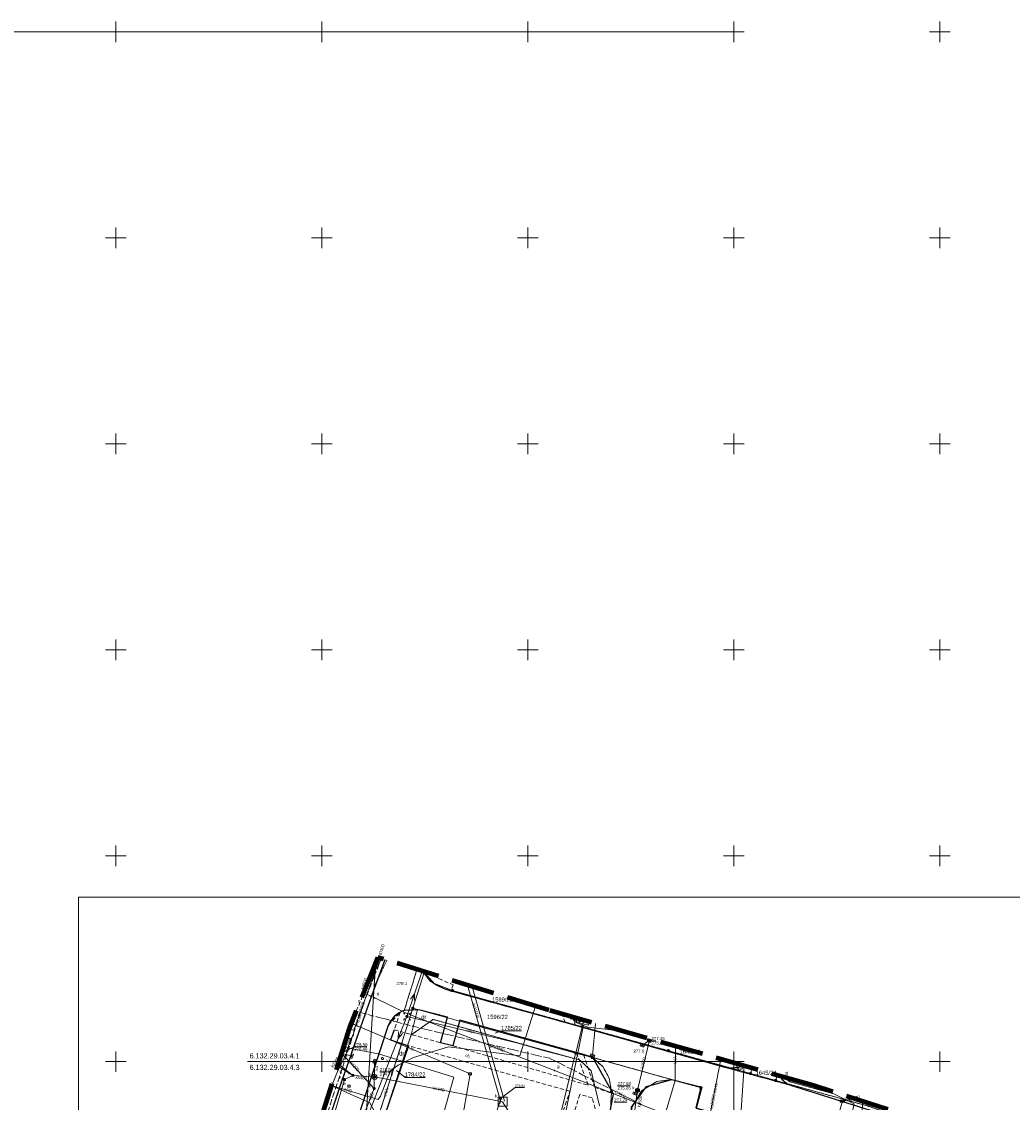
# Model space of a CAD drawing. Extents: x 0 to 6569664, y 0 to 5584502.
# Tile 61 of 64: x 6568227 to 6568468, y 5584240 to 5584502. Entities that reach past the tile are written whole.
import ezdxf
from ezdxf.enums import TextEntityAlignment as Align

# ---------------------------------------------------------------- set-up
doc = ezdxf.new("R2010")
doc.units = 0
for name, pattern in [('GAK', [3.5, 2, -0.7, 0.1, -0.7]), ('PRZER1-1', [1, 0.5, -0.5]), ('PRZER2-1', [1.5, 1, -0.5]), ('PRZER3-1', [2, 1.5, -0.5])]:
    doc.linetypes.add(name, pattern=pattern)
doc.layers.get('0').update_dxf_attribs({"linetype": 'CONTINUOUS'})
for name, color, linetype, lineweight in [('EGDE', 7, 'CONTINUOUS', 18), ('EGDE_O', 7, 'CONTINUOUS', 18), ('EGPG', 7, 'CONTINUOUS', 18), ('GUPPRZ_O', 7, 'CONTINUOUS', 18), ('OTKC', 7, 'CONTINUOUS', 18), ('OTKC_O', 7, 'CONTINUOUS', 18), ('OTKJ', 7, 'CONTINUOUS', 18), ('OTKK', 7, 'CONTINUOUS', 25), ('OTRN', 7, 'CONTINUOUS', 13), ('OTRN_O', 7, 'CONTINUOUS', 13), ('ramka sekcji', 7, 'CONTINUOUS', 18), ('siec', 7, 'GAK', 70), ('SUEO', 7, 'CONTINUOUS', 18), ('SUPK', 7, 'CONTINUOUS', 18), ('SUPW', 7, 'CONTINUOUS', 18), ('SUPW_O', 7, 'CONTINUOUS', 18), ('zakres', 6, 'PRZER3-1', 106)]:
    doc.layers.add(name, color=color, linetype=linetype, lineweight=lineweight)
for name, color, linetype, lineweight, true_color in [('EGUG', 7, 'CONTINUOUS', 18, 0x008000), ('EGUG_O', 7, 'CONTINUOUS', 18, 0x008000), ('OTZL', 7, 'CONTINUOUS', 18, 0x008000), ('SUCP', 7, 'CONTINUOUS', 18, 0xd200d2), ('SUEP', 1, 'CONTINUOUS', 18, 0xff0000), ('SUEP_O', 1, 'CONTINUOUS', 18, 0xff0000), ('SUGP', 7, 'CONTINUOUS', 18, 0xbfbf00), ('SUGP_O', 7, 'CONTINUOUS', 18, 0xbfbf00), ('SUGU', 7, 'CONTINUOUS', 18, 0xbfbf00), ('SUGU_O', 7, 'CONTINUOUS', 18, 0xbfbf00), ('SUGW', 7, 'CONTINUOUS', 18, 0xbfbf00), ('SUGW_O', 7, 'CONTINUOUS', 18, 0xbfbf00), ('SUKK', 7, 'CONTINUOUS', 18, 0x803300), ('SUKP', 7, 'CONTINUOUS', 18, 0x803300), ('SUKP_O', 7, 'CONTINUOUS', 18, 0x803300), ('SUKS', 7, 'CONTINUOUS', 18, 0x803300), ('SUKS_O', 7, 'CONTINUOUS', 18, 0x803300), ('SUTP', 7, 'CONTINUOUS', 18, 0xff9100), ('SUTP_O', 7, 'CONTINUOUS', 18, 0xff9100)]:
    doc.layers.add(name, color=color, linetype=linetype, lineweight=lineweight, true_color=true_color)
doc.styles.add('Arial', font='arial.ttf')

# ---------------------------------------------------------------- blocks, each defined once
blk = doc.blocks.new('D_GSPRDL1')
blk.add_hatch(color=0).paths.add_polyline_path([(0, -0.045), (0.013906, -0.042798), (0.02645, -0.036406), (0.036406, -0.02645), (0.042798, -0.013906), (0.045, 0), (0.042798, 0.013906), (0.036406, 0.02645), (0.02645, 0.036406), (0.013906, 0.042798), (0, 0.045), (-0.013906, 0.042798), (-0.02645, 0.036406), (-0.036406, 0.02645), (-0.042798, 0.013906), (-0.045, 0), (-0.042798, -0.013906), (-0.036406, -0.02645), (-0.02645, -0.036406), (-0.013906, -0.042798)])
at = {"color": 0}
for points in [[(-0.635969, -0.134326), (-0.70458, -0.024001), (-0.731429, 0.103115), (-0.713292, 0.231763), (-0.652348, 0.346501), (-0.55591, 0.433559), (-0.435555, 0.482485)], [(-0.324277, 0.563333), (-0.240553, 0.662679), (-0.127956, 0.727494), (0, 0.75), (0.127956, 0.727494), (0.240553, 0.662679), (0.324277, 0.563333)], [(0.435555, 0.482485), (0.55591, 0.433559), (0.652348, 0.346501), (0.713292, 0.231763), (0.731429, 0.103115), (0.70458, -0.024001), (0.635969, -0.134326)], [(-0.068773, -0.646351), (-0.194901, -0.677512), (-0.324092, -0.663766), (-0.440839, -0.606763), (-0.531129, -0.513345), (-0.584125, -0.394725), (-0.593465, -0.265141)], [(0.593465, -0.265141), (0.584125, -0.394725), (0.531129, -0.513345), (0.440839, -0.606763), (0.324092, -0.663766), (0.194901, -0.677512), (0.068773, -0.646351)]]:
    blk.add_lwpolyline(points, dxfattribs=at)
blk = doc.blocks.new('D_GSPWPN1')
blk.add_hatch(color=0).paths.add_polyline_path([(-0.045, 0), (-0.043467, -0.011647), (-0.038971, -0.0225), (-0.03182, -0.03182), (-0.0225, -0.038971), (-0.011647, -0.043467), (0, -0.045), (0.011647, -0.043467), (0.0225, -0.038971), (0.03182, -0.03182), (0.038971, -0.0225), (0.043467, -0.011647), (0.045, 0), (0.043467, 0.011647), (0.038971, 0.0225), (0.03182, 0.03182), (0.0225, 0.038971), (0.011647, 0.043467), (0, 0.045), (-0.011647, 0.043467), (-0.0225, 0.038971), (-0.03182, 0.03182), (-0.038971, 0.0225), (-0.043467, 0.011647)])
blk = doc.blocks.new('D_GUPIKP1_3')
at = {"color": 0}
blk.add_lwpolyline([(0.375, -0.25), (-0.375, -0.25), (-0.375, 0.25), (0.375, 0.25)], close=True, dxfattribs=at)
blk = doc.blocks.new('D_GUPIWZ1_1')
at = {"color": 0}
blk.add_lwpolyline([(0, 0.25), (0.064705, 0.241481), (0.125, 0.216506), (0.176777, 0.176777), (0.216506, 0.125), (0.241481, 0.064705), (0.25, 0), (0.241481, -0.064705), (0.216506, -0.125), (0.176777, -0.176777), (0.125, -0.216506), (0.064705, -0.241481), (0, -0.25), (-0.064705, -0.241481), (-0.125, -0.216506), (-0.176777, -0.176777), (-0.216506, -0.125), (-0.241481, -0.064705), (-0.25, 0), (-0.241481, 0.064705), (-0.216506, 0.125), (-0.176777, 0.176777), (-0.125, 0.216506), (-0.064705, 0.241481)], close=True, dxfattribs=at)
blk = doc.blocks.new('D_GUPKKS1')
at = {"color": 0}
blk.add_lwpolyline([(0.5, -0.25), (-0.5, -0.25), (-0.5, 0.25), (0.5, 0.25)], close=True, dxfattribs=at)
for points in [[(-0.175, -0.25), (-0.175, 0.25)], [(0.175, -0.25), (0.175, 0.25)]]:
    blk.add_lwpolyline(points, dxfattribs=at)
blk = doc.blocks.new('D_GUPKSD1_1')
at = {"color": 0}
blk.add_lwpolyline([(0, 0.25), (0.064705, 0.241481), (0.125, 0.216506), (0.176777, 0.176777), (0.216506, 0.125), (0.241481, 0.064705), (0.25, 0), (0.241481, -0.064705), (0.216506, -0.125), (0.176777, -0.176777), (0.125, -0.216506), (0.064705, -0.241481), (0, -0.25), (-0.064705, -0.241481), (-0.125, -0.216506), (-0.176777, -0.176777), (-0.216506, -0.125), (-0.241481, -0.064705), (-0.25, 0), (-0.241481, 0.064705), (-0.216506, 0.125), (-0.176777, 0.176777), (-0.125, 0.216506), (-0.064705, 0.241481)], close=True, dxfattribs=at)
blk = doc.blocks.new('D_GUPGUT1')
blk.add_hatch(color=0).paths.add_polyline_path([(-0.2, 0), (-0.193185, -0.051764), (-0.173205, -0.1), (-0.141421, -0.141421), (-0.1, -0.173205), (-0.051764, -0.193185), (0, -0.2), (0.051764, -0.193185), (0.1, -0.173205), (0.141421, -0.141421), (0.173205, -0.1), (0.193185, -0.051764), (0.2, 0), (0.193185, 0.051764), (0.173205, 0.1), (0.141421, 0.141421), (0.1, 0.173205), (0.051764, 0.193185), (0, 0.2), (-0.051764, 0.193185), (-0.1, 0.173205), (-0.141421, 0.141421), (-0.173205, 0.1), (-0.193185, 0.051764)])
blk = doc.blocks.new('D_GUPIWZ1_2')
at = {"color": 0}
blk.add_lwpolyline([(-0.25, -0.25), (0.25, -0.25), (0.25, 0.25), (-0.25, 0.25)], close=True, dxfattribs=at)
blk = doc.blocks.new('D_GUPGZA1')
blk.add_hatch(color=0).paths.add_polyline_path([(-0.2, 0), (-0.193185, -0.051764), (-0.173205, -0.1), (-0.141421, -0.141421), (-0.1, -0.173205), (-0.051764, -0.193185), (0, -0.2), (0.051764, -0.193185), (0.1, -0.173205), (0.141421, -0.141421), (0.173205, -0.1), (0.193185, -0.051764), (0.2, 0), (0.193185, 0.051764), (0.173205, 0.1), (0.141421, 0.141421), (0.1, 0.173205), (0.051764, 0.193185), (0, 0.2), (-0.051764, 0.193185), (-0.1, 0.173205), (-0.141421, 0.141421), (-0.173205, 0.1), (-0.193185, 0.051764)])
blk = doc.blocks.new('D_GEPPGD1_1')
at = {"color": 0}
blk.add_lwpolyline([(0, 0.25), (0.077254, 0.237764), (0.146946, 0.202254), (0.202254, 0.146946), (0.237764, 0.077254), (0.25, 0), (0.237764, -0.077254), (0.202254, -0.146946), (0.146946, -0.202254), (0.077254, -0.237764), (0, -0.25), (-0.077254, -0.237764), (-0.146946, -0.202254), (-0.202254, -0.146946), (-0.237764, -0.077254), (-0.25, 0), (-0.237764, 0.077254), (-0.202254, 0.146946), (-0.146946, 0.202254), (-0.077254, 0.237764)], close=True, dxfattribs=at)
blk = doc.blocks.new('D_GEPPGD1_2')
blk.add_hatch(color=0).paths.add_polyline_path([(0, -0.045), (0.013906, -0.042798), (0.02645, -0.036406), (0.036406, -0.02645), (0.042798, -0.013906), (0.045, 0), (0.042798, 0.013906), (0.036406, 0.02645), (0.02645, 0.036406), (0.013906, 0.042798), (0, 0.045), (-0.013906, 0.042798), (-0.02645, 0.036406), (-0.036406, 0.02645), (-0.042798, 0.013906), (-0.045, 0), (-0.042798, -0.013906), (-0.036406, -0.02645), (-0.02645, -0.036406), (-0.013906, -0.042798)])
blk = doc.blocks.new('D_GUPELA2')
blk.add_hatch(color=0).paths.add_polyline_path([(-0.001087, 0.044987), (0.011881, 0.043403), (0.021281, 0.03965), (0.030065, 0.033482), (0.038133, 0.023893), (0.043117, 0.012881), (0.044986, 0.001113), (0.044323, -0.007777), (0.040557, -0.019497), (0.033417, -0.030138), (0.024849, -0.037517), (0.013788, -0.042836), (0.002013, -0.044955), (-0.00982, -0.043916), (-0.020466, -0.040077), (-0.029541, -0.033946), (-0.036867, -0.025804), (-0.04187, -0.01649), (-0.04461, -0.005909), (-0.044532, 0.006476), (-0.041285, 0.017903), (-0.034764, 0.028574), (-0.024479, 0.03776), (-0.013449, 0.042943)])
at = {"color": 0}
for points in [[(-0.883883, 0.883883), (-0.53033, 0.53033)], [(0.883883, 0.883883), (0.53033, 0.53033)], [(-0.883883, -0.883883), (-0.53033, -0.53033)], [(0.883883, -0.883883), (0.53033, -0.53033)]]:
    blk.add_lwpolyline(points, dxfattribs=at)
blk = doc.blocks.new('D_GUPELA1')
at = {"color": 0}
blk.add_lwpolyline([(0, 0.25), (0.064705, 0.241481), (0.125, 0.216506), (0.176777, 0.176777), (0.216506, 0.125), (0.241481, 0.064705), (0.25, 0), (0.241481, -0.064705), (0.216506, -0.125), (0.176777, -0.176777), (0.125, -0.216506), (0.064705, -0.241481), (0, -0.25), (-0.064705, -0.241481), (-0.125, -0.216506), (-0.176777, -0.176777), (-0.216506, -0.125), (-0.241481, -0.064705), (-0.25, 0), (-0.241481, 0.064705), (-0.216506, 0.125), (-0.176777, 0.176777), (-0.125, 0.216506), (-0.064705, 0.241481)], close=True, dxfattribs=at)
blk = doc.blocks.new('D_SUEP1')
at = {"color": 0}
blk.add_lwpolyline([(-0.75, -0.5), (0.75, 0), (-0.75, 0.5)], dxfattribs=at)

msp = doc.modelspace()

# ---------------------------------------------------------------- linework, layer by layer
at = {"layer": 'EGDE', "linetype": 'Continuous', "elevation": 10.22}
for points in [[(6568313.01263, 5584273.831), (6568310.11, 5584225.76), (6568304.98, 5584210.19), (6568294.18308, 5584175.87843), (6568288.97096, 5584157.39984), (6568285.97392, 5584140.08989), (6568280.79901, 5584114.07121), (6568278.61678, 5584101.82214), (6568277.46122, 5584095.26675), (6568274.3496, 5584077.53529), (6568271.58328, 5584050.08752), (6568268.42617, 5584011.06381), (6568263.9809, 5583958.70246)], [(6568310.11, 5584225.76), (6568313.01263, 5584273.831)], [(6568324.88408, 5584271.82788), (6568324.82072, 5584271.63057), (6568322.05226, 5584262.96423), (6568313.96, 5584237.46), (6568310.11, 5584225.76)], [(6568363.56069, 5584260.06345), (6568363.17294, 5584258.49371), (6568331.69773, 5584267.24884), (6568327.2348, 5584269.00147), (6568324.82072, 5584271.63057), (6568324.88408, 5584271.82788)], [(6568361.59535, 5584252.09289), (6568363.17294, 5584258.49371), (6568384.10967, 5584252.66302), (6568404.05262, 5584247.11955), (6568410.12476, 5584245.43766), (6568432.37614, 5584239.25389), (6568501.01473, 5584215.71647), (6568547.15443, 5584199.71974), (6568592.68513, 5584183.94093)], [(6568404.05262, 5584247.11955), (6568384.10967, 5584252.66302), (6568363.17294, 5584258.49371), (6568363.56069, 5584260.06345)], [(6568592.25665, 5584177.2623), (6568569.37207, 5584185.2949), (6568567.841, 5584180.71483), (6568531.58972, 5584193.78874), (6568532.79584, 5584197.9746), (6568444.36545, 5584228.51754), (6568424.00977, 5584235.04577), (6568423.40791, 5584229.7576), (6568390.77944, 5584238.75789), (6568391.9359, 5584243.69317), (6568384.82038, 5584245.63164), (6568365.64994, 5584250.98505), (6568361.59535, 5584252.09289)], [(6568404.43317, 5584248.43492), (6568404.05262, 5584247.11955)], [(6568410.12476, 5584245.43766), (6568404.05262, 5584247.11955), (6568404.43317, 5584248.43492)], [(6568648.59375, 5584104.42383), (6568646.521, 5584059.38927), (6568644.22449, 5584009.45582), (6568609.00522, 5584036.3441), (6568583.6998, 5584038.16817), (6568558.47556, 5584075.58605), (6568538.06756, 5584076.86319), (6568491.15577, 5584079.0589), (6568441.65482, 5584081.9513), (6568391.77674, 5584086.94902), (6568374.92948, 5584088.19204), (6568375.19, 5584092.43), (6568377.65, 5584132.3), (6568371.2, 5584132.71), (6568369.87809, 5584134.81056), (6568369.45834, 5584137.11533), (6568375.25714, 5584238.8479), (6568377.54509, 5584242.89769), (6568381.25599, 5584245.17568), (6568384.82038, 5584245.63164)], [(6568384.82038, 5584245.63164), (6568391.9359, 5584243.69317), (6568390.77944, 5584238.75789), (6568423.40791, 5584229.7576), (6568424.00977, 5584235.04577), (6568444.36545, 5584228.51754), (6568532.79584, 5584197.9746), (6568531.58972, 5584193.78874), (6568567.841, 5584180.71483), (6568569.37207, 5584185.2949), (6568592.25665, 5584177.2623)], [(6568410.56468, 5584246.69046), (6568410.12476, 5584245.43766)], [(6568547.15443, 5584199.71974), (6568501.01473, 5584215.71647), (6568432.37614, 5584239.25389), (6568410.12476, 5584245.43766), (6568410.56468, 5584246.69046)]]:
    msp.add_lwpolyline(points, dxfattribs=at)
for points in [[(6568322.05226, 5584262.96423), (6568324.82072, 5584271.63057), (6568327.2348, 5584269.00147), (6568331.69773, 5584267.24884), (6568363.17294, 5584258.49371), (6568361.59535, 5584252.09289), (6568323.21152, 5584262.64552)], [(6568313.96, 5584237.46), (6568322.05226, 5584262.96423), (6568323.21152, 5584262.64552), (6568321.65, 5584256.49), (6568315.28914, 5584237.02736)], [(6568323.21152, 5584262.64552), (6568361.59535, 5584252.09289), (6568361.26341, 5584250.74162), (6568327.03, 5584260.27), (6568321.65, 5584256.49)], [(6568361.26341, 5584250.74162), (6568355.87516, 5584228.80739), (6568343.88997, 5584180.27922), (6568337.0279, 5584152.47866), (6568332.74, 5584135.02), (6568328.2783, 5584135.3346), (6568318.08182, 5584100.1005), (6568315.04175, 5584096.21103), (6568312.96342, 5584095.29418), (6568309.21068, 5584095.48584), (6568302.523, 5584096.81978), (6568303.26305, 5584109.23027), (6568304.89857, 5584108.81131), (6568309.92834, 5584135.22816), (6568320.18066, 5584169.23288), (6568329.95, 5584201.67), (6568339.09, 5584229.28), (6568315.28914, 5584237.02736), (6568321.65, 5584256.49), (6568327.03, 5584260.27)], [(6568361.59535, 5584252.09289), (6568365.64994, 5584250.98505), (6568368.16833, 5584248.79733), (6568369.72416, 5584246.02716), (6568370.27666, 5584242.73402), (6568367.78222, 5584196.52832), (6568365.45974, 5584156.3753), (6568363.32778, 5584133.24604), (6568332.74, 5584135.02), (6568337.0279, 5584152.47866), (6568343.88997, 5584180.27922), (6568355.87516, 5584228.80739), (6568361.26341, 5584250.74162)], [(6568370.27666, 5584242.73402), (6568369.72416, 5584246.02716), (6568368.16833, 5584248.79733), (6568365.64994, 5584250.98505), (6568384.82038, 5584245.63164), (6568381.25599, 5584245.17568), (6568377.54509, 5584242.89769), (6568375.25714, 5584238.8479), (6568369.45834, 5584137.11533), (6568369.87809, 5584134.81056), (6568371.2, 5584132.71), (6568363.32778, 5584133.24604), (6568365.45974, 5584156.3753), (6568367.78222, 5584196.52832)]]:
    msp.add_lwpolyline(points, close=True, dxfattribs=at)
at = {"layer": 'EGDE_O', "linetype": 'Continuous', "elevation": 10.8, "flags": 128}
for points in [[(6568342.04778, 5584256.91384), (6568343.61254, 5584257.46455), (6568348.43254, 5584257.46455)], [(6568318.0754, 5584247.81462), (6568320.2073, 5584246.14856), (6568325.0273, 5584246.14856)]]:
    msp.add_lwpolyline(points, dxfattribs=at)
at = {"layer": 'EGUG', "linetype": 'PRZER1-1', "lineweight": 18, "elevation": 10.08}
for points in [[(6568315.77846, 5584274.64816), (6568312.69437, 5584268.16777), (6568313.03273, 5584273.88053)], [(6568313.03273, 5584273.88053), (6568312.69437, 5584268.16777), (6568315.77846, 5584274.64816)], [(6568324.88408, 5584271.82788), (6568324.82072, 5584271.63057), (6568327.2348, 5584269.00147), (6568331.69773, 5584267.24884), (6568363.17294, 5584258.49371), (6568384.10967, 5584252.66302), (6568404.05262, 5584247.11955), (6568410.12476, 5584245.43766), (6568432.37614, 5584239.25389), (6568501.01473, 5584215.71647), (6568547.15443, 5584199.71974), (6568592.68513, 5584183.94093)], [(6568363.17294, 5584258.49371), (6568331.69773, 5584267.24884), (6568327.2348, 5584269.00147), (6568324.82072, 5584271.63057), (6568324.88408, 5584271.82788)], [(6568315.28914, 5584237.02736), (6568321.65, 5584256.49), (6568327.03, 5584260.27), (6568361.26341, 5584250.74162), (6568361.59535, 5584252.09289), (6568365.64994, 5584250.98505), (6568368.16833, 5584248.79733), (6568369.72416, 5584246.02716), (6568370.27666, 5584242.73402), (6568367.78222, 5584196.52832)], [(6568367.78222, 5584196.52832), (6568370.27666, 5584242.73402), (6568369.72416, 5584246.02716), (6568368.16833, 5584248.79733), (6568365.64994, 5584250.98505), (6568361.59535, 5584252.09289), (6568361.26341, 5584250.74162), (6568327.03, 5584260.27), (6568321.65, 5584256.49), (6568315.28914, 5584237.02736)], [(6568592.68513, 5584183.94093), (6568547.15443, 5584199.71974), (6568501.01473, 5584215.71647), (6568432.37614, 5584239.25389), (6568410.12476, 5584245.43766), (6568404.05262, 5584247.11955), (6568384.10967, 5584252.66302), (6568363.17294, 5584258.49371)], [(6568390.77944, 5584238.75789), (6568391.9359, 5584243.69317), (6568384.82038, 5584245.63164), (6568381.25599, 5584245.17568), (6568377.54509, 5584242.89769), (6568375.25714, 5584238.8479)], [(6568375.25714, 5584238.8479), (6568377.54509, 5584242.89769), (6568381.25599, 5584245.17568), (6568384.82038, 5584245.63164), (6568391.9359, 5584243.69317), (6568390.77944, 5584238.75789)]]:
    msp.add_lwpolyline(points, dxfattribs=at)
at = {"layer": 'GUPPRZ_O', "linetype": 'Continuous', "lineweight": 13, "elevation": 10.8, "flags": 128}
for points in [[(6568304.76106, 5584252.1006), (6568307.84313, 5584253.56727), (6568310.92313, 5584253.56727)], [(6568380.00062, 5584255.08568), (6568381.05678, 5584255.08568)], [(6568314.05664, 5584247.52401), (6568317.13664, 5584247.52401)], [(6568343.33793, 5584241.05977), (6568346.8841, 5584243.73298), (6568349.2041, 5584243.73298)], [(6568371.77029, 5584244.15634), (6568374.85029, 5584244.15634)], [(6568343.87513, 5584240.27169), (6568346.38609, 5584236.16057), (6568349.46609, 5584236.16057)], [(6568370.94425, 5584240.19475), (6568374.02425, 5584240.19475)]]:
    msp.add_lwpolyline(points, dxfattribs=at)
at = {"layer": 'OTKC', "linetype": 'PRZER2-1', "lineweight": 18, "elevation": 10.18}
for points in [[(6568315.352, 5584274.78025), (6568311.97, 5584265.56), (6568307.45, 5584252.7), (6568306.94, 5584251.2), (6568304.96, 5584245.52), (6568302.42, 5584238.01), (6568296.52, 5584219.95), (6568294.23, 5584212.49), (6568291.56, 5584203.48), (6568288.79, 5584193.82), (6568286.63, 5584186.06), (6568284.54, 5584178.28), (6568281.93, 5584168.24), (6568280.03, 5584160.7), (6568277.58, 5584149.91), (6568275.95, 5584142.11), (6568273.94, 5584132.16), (6568270.67, 5584115.26), (6568269.36, 5584108.38)], [(6568307.20095, 5584259.50371), (6568313.08, 5584273.6), (6568313.65, 5584275.19), (6568313.68893, 5584275.29535)], [(6568313.65, 5584275.19), (6568313.08, 5584273.6), (6568312.93849, 5584273.64821)], [(6568313.57444, 5584275.21599), (6568313.65, 5584275.19)], [(6568300.16, 5584210.29), (6568316.12, 5584258.81), (6568318.98, 5584261.96), (6568317.58, 5584257.76), (6568328.78, 5584254.61), (6568331.76, 5584253.86), (6568364.61, 5584244.29), (6568361.75, 5584252.26), (6568363.5, 5584251.72), (6568366.23, 5584243.77), (6568370.75, 5584242.14), (6568369.96, 5584237.97)], [(6568360.76739, 5584260.85817), (6568361.58, 5584258.81), (6568359.08, 5584259.49), (6568358.26324, 5584261.57062)], [(6568352.55, 5584219.47), (6568360.15, 5584242.81), (6568321, 5584253.87), (6568314.3, 5584234.24)], [(6568300.2006, 5584237.57086), (6568300.51, 5584237.44), (6568301.75463, 5584241.65233), (6568302.28825, 5584244.24368)], [(6568366.32, 5584238.54), (6568365.63, 5584241.23), (6568362.61, 5584242.03), (6568355.13, 5584218.69)]]:
    msp.add_lwpolyline(points, dxfattribs=at)
msp.add_lwpolyline([(6568327.17218, 5584271.1192, 0.051148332), (6568328.38, 5584270.16), (6568331.86, 5584268.67), (6568331.28, 5584267.12), (6568329.49, 5584267.76), (6568327.65, 5584268.64), (6568326.48, 5584269.47), (6568325.01, 5584271.29), (6568324.63601, 5584271.90472)], format="xyb", dxfattribs=at)
at = {"layer": 'OTKJ', "linetype": 'PRZER3-1', "lineweight": 18, "elevation": 10.18}
for points in [[(6568302.42, 5584238.01), (6568304.96, 5584245.52), (6568306.94, 5584251.2), (6568307.45, 5584252.7), (6568311.97, 5584265.56), (6568315.352, 5584274.78025)], [(6568319.98, 5584262.39), (6568323.07601, 5584272.3879)], [(6568324.63601, 5584271.90472), (6568325.01, 5584271.29), (6568326.48, 5584269.47), (6568327.65, 5584268.64), (6568329.49, 5584267.76), (6568331.28, 5584267.12), (6568332.07, 5584266.92), (6568359.08, 5584259.49), (6568361.58, 5584258.81), (6568397.87, 5584248.6), (6568413.84, 5584244.22), (6568455.08, 5584231.25), (6568457, 5584230.63), (6568498.55, 5584216.47), (6568500.09, 5584215.97), (6568537.39, 5584203.09), (6568547.32, 5584199.53), (6568592.6869, 5584183.96856)], [(6568390.81, 5584238.73), (6568392.17, 5584243.79), (6568384.91, 5584245.63), (6568365.76, 5584251.01), (6568363.5, 5584251.72), (6568361.75, 5584252.26), (6568333.46, 5584260.07), (6568331.76, 5584253.86), (6568328.78, 5584254.61), (6568330.5, 5584260.81), (6568323.56, 5584262.57), (6568319.98, 5584262.39)], [(6568369.96, 5584237.97), (6568370.75, 5584242.14), (6568365.76, 5584251.01), (6568384.91, 5584245.63), (6568378.78, 5584243.97), (6568375.15, 5584238.95)]]:
    msp.add_lwpolyline(points, dxfattribs=at)
for points in [[(6568323.07601, 5584272.3879), (6568319.98, 5584262.39, 0.217074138), (6568316.12, 5584258.81), (6568300.16, 5584210.29)], [(6568397.87, 5584248.6, 0.136870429), (6568402.55193, 5584248.97015)], [(6568411.27336, 5584246.48884, 0.224953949), (6568413.84, 5584244.22), (6568397.87, 5584248.6)]]:
    msp.add_lwpolyline(points, format="xyb", dxfattribs=at)
at = {"layer": 'OTKK', "linetype": 'Continuous', "lineweight": 25, "elevation": 10.18}
for points in [[(6568302.42, 5584238.01), (6568304.96, 5584245.52), (6568306.94, 5584251.2), (6568307.45, 5584252.7), (6568311.97, 5584265.56), (6568315.352, 5584274.78025)], [(6568332.07, 5584266.92), (6568331.28, 5584267.12), (6568329.49, 5584267.76), (6568327.65, 5584268.64), (6568326.48, 5584269.47), (6568325.01, 5584271.29), (6568324.63601, 5584271.90472)], [(6568333.46, 5584260.07), (6568331.76, 5584253.86), (6568328.78, 5584254.61), (6568330.5, 5584260.81), (6568323.56, 5584262.57), (6568319.98, 5584262.39)], [(6568369.96, 5584237.97), (6568370.75, 5584242.14), (6568365.76, 5584251.01), (6568363.5, 5584251.72), (6568361.75, 5584252.26), (6568333.46, 5584260.07)], [(6568317.58, 5584257.76), (6568316.67, 5584255.32), (6568321, 5584253.87), (6568314.3, 5584234.24), (6568313.86985, 5584233.33925)], [(6568371.42, 5584132.69), (6568369.75, 5584134.5), (6568369.6, 5584141.29), (6568369.74, 5584143.83), (6568371.93, 5584183.8), (6568372.02, 5584185.07), (6568374.88, 5584234.01), (6568375.15, 5584238.95), (6568378.78, 5584243.97), (6568384.91, 5584245.63), (6568392.17, 5584243.79), (6568390.81, 5584238.73), (6568423.38, 5584229.9)]]:
    msp.add_lwpolyline(points, dxfattribs=at)
for points in [[(6568402.55193, 5584248.97015, -0.136870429), (6568397.87, 5584248.6), (6568361.58, 5584258.81), (6568359.08, 5584259.49), (6568332.07, 5584266.92)], [(6568319.98, 5584262.39, 0.217074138), (6568316.12, 5584258.81), (6568300.16, 5584210.29), (6568291.67, 5584180.99), (6568283.29, 5584147.13), (6568277.98, 5584120.39), (6568278.34, 5584119.3), (6568279.2, 5584118.53), (6568281.62246, 5584118.2114)], [(6568539.15682, 5584203.88131, -0.08520069), (6568537.39, 5584203.09), (6568500.09, 5584215.97), (6568498.55, 5584216.47), (6568457, 5584230.63), (6568455.08, 5584231.25), (6568413.84, 5584244.22, -0.224953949), (6568411.27336, 5584246.48884)]]:
    msp.add_lwpolyline(points, format="xyb", dxfattribs=at)
at = {"layer": 'ramka sekcji'}
for p, q in [((6568250, 5584500), (6568250, 5584502.5)), ((6568300, 5584500), (6568300, 5584502.5)), ((6568350, 5584500), (6568350, 5584502.5)), ((6568400, 5584500), (6568400, 5584502.5)), ((6568450, 5584500), (6568450, 5584502.5)), ((6568000, 5584500), (6568400, 5584500)), ((6568250, 5584500), (6568247.5, 5584500)), ((6568250, 5584500), (6568250, 5584497.5)), ((6568250, 5584500), (6568252.5, 5584500)), ((6568300, 5584500), (6568297.5, 5584500)), ((6568300, 5584500), (6568300, 5584497.5)), ((6568300, 5584500), (6568302.5, 5584500)), ((6568350, 5584500), (6568347.5, 5584500)), ((6568350, 5584500), (6568350, 5584497.5)), ((6568350, 5584500), (6568352.5, 5584500)), ((6568400, 5584500), (6568397.5, 5584500)), ((6568400, 5584500), (6568400, 5584497.5)), ((6568400, 5584500), (6568402.5, 5584500)), ((6568450, 5584500), (6568447.5, 5584500)), ((6568450, 5584500), (6568450, 5584497.5)), ((6568450, 5584500), (6568452.5, 5584500)), ((6568250, 5584450), (6568250, 5584452.5)), ((6568300, 5584450), (6568300, 5584452.5)), ((6568350, 5584450), (6568350, 5584452.5)), ((6568400, 5584450), (6568400, 5584452.5)), ((6568450, 5584450), (6568450, 5584452.5)), ((6568250, 5584450), (6568247.5, 5584450)), ((6568250, 5584450), (6568250, 5584447.5)), ((6568250, 5584450), (6568252.5, 5584450)), ((6568300, 5584450), (6568297.5, 5584450)), ((6568300, 5584450), (6568300, 5584447.5)), ((6568300, 5584450), (6568302.5, 5584450)), ((6568350, 5584450), (6568347.5, 5584450)), ((6568350, 5584450), (6568350, 5584447.5)), ((6568350, 5584450), (6568352.5, 5584450)), ((6568400, 5584450), (6568397.5, 5584450)), ((6568400, 5584450), (6568400, 5584447.5)), ((6568400, 5584450), (6568402.5, 5584450)), ((6568450, 5584450), (6568447.5, 5584450)), ((6568450, 5584450), (6568450, 5584447.5)), ((6568450, 5584450), (6568452.5, 5584450)), ((6568250, 5584400), (6568250, 5584402.5)), ((6568300, 5584400), (6568300, 5584402.5)), ((6568350, 5584400), (6568350, 5584402.5)), ((6568400, 5584400), (6568400, 5584402.5)), ((6568450, 5584400), (6568450, 5584402.5)), ((6568250, 5584400), (6568247.5, 5584400)), ((6568250, 5584400), (6568250, 5584397.5)), ((6568250, 5584400), (6568252.5, 5584400)), ((6568300, 5584400), (6568297.5, 5584400)), ((6568300, 5584400), (6568300, 5584397.5)), ((6568300, 5584400), (6568302.5, 5584400)), ((6568350, 5584400), (6568347.5, 5584400)), ((6568350, 5584400), (6568350, 5584397.5)), ((6568350, 5584400), (6568352.5, 5584400)), ((6568400, 5584400), (6568397.5, 5584400)), ((6568400, 5584400), (6568400, 5584397.5)), ((6568400, 5584400), (6568402.5, 5584400)), ((6568450, 5584400), (6568447.5, 5584400)), ((6568450, 5584400), (6568450, 5584397.5)), ((6568450, 5584400), (6568452.5, 5584400)), ((6568250, 5584350), (6568247.5, 5584350)), ((6568250, 5584350), (6568250, 5584352.5)), ((6568250, 5584350), (6568250, 5584347.5)), ((6568250, 5584350), (6568252.5, 5584350)), ((6568300, 5584350), (6568297.5, 5584350)), ((6568300, 5584350), (6568300, 5584352.5)), ((6568300, 5584350), (6568300, 5584347.5)), ((6568300, 5584350), (6568302.5, 5584350)), ((6568350, 5584350), (6568347.5, 5584350)), ((6568350, 5584350), (6568350, 5584352.5)), ((6568350, 5584350), (6568350, 5584347.5)), ((6568350, 5584350), (6568352.5, 5584350)), ((6568400, 5584350), (6568397.5, 5584350)), ((6568400, 5584350), (6568400, 5584352.5)), ((6568400, 5584350), (6568400, 5584347.5)), ((6568400, 5584350), (6568402.5, 5584350)), ((6568450, 5584350), (6568447.5, 5584350)), ((6568450, 5584350), (6568450, 5584352.5)), ((6568450, 5584350), (6568450, 5584347.5)), ((6568450, 5584350), (6568452.5, 5584350)), ((6568250, 5584300), (6568250, 5584302.5)), ((6568300, 5584300), (6568300, 5584302.5)), ((6568350, 5584300), (6568350, 5584302.5)), ((6568400, 5584300), (6568400, 5584302.5)), ((6568450, 5584300), (6568450, 5584302.5)), ((6568250, 5584300), (6568247.5, 5584300)), ((6568250, 5584300), (6568250, 5584297.5)), ((6568250, 5584300), (6568252.5, 5584300)), ((6568300, 5584300), (6568297.5, 5584300)), ((6568300, 5584300), (6568300, 5584297.5)), ((6568300, 5584300), (6568302.5, 5584300)), ((6568350, 5584300), (6568347.5, 5584300)), ((6568350, 5584300), (6568350, 5584297.5)), ((6568350, 5584300), (6568352.5, 5584300)), ((6568400, 5584300), (6568397.5, 5584300)), ((6568400, 5584300), (6568400, 5584297.5)), ((6568400, 5584300), (6568402.5, 5584300)), ((6568450, 5584300), (6568447.5, 5584300)), ((6568450, 5584300), (6568450, 5584297.5)), ((6568450, 5584300), (6568452.5, 5584300)), ((6568250, 5584250), (6568250, 5584252.5)), ((6568300, 5584250), (6568300, 5584252.5)), ((6568350, 5584250), (6568350, 5584252.5)), ((6568400, 5584250), (6568400, 5584252.5)), ((6568450, 5584250), (6568450, 5584252.5)), ((6568250, 5584250), (6568247.5, 5584250)), ((6568250, 5584250), (6568250, 5584247.5)), ((6568250, 5584250), (6568252.5, 5584250)), ((6568400, 5584250), (6568281.97244, 5584250)), ((6568300, 5584250), (6568297.5, 5584250)), ((6568300, 5584250), (6568300, 5584247.5)), ((6568300, 5584250), (6568302.5, 5584250)), ((6568350, 5584250), (6568347.5, 5584250)), ((6568350, 5584250), (6568350, 5584247.5)), ((6568350, 5584250), (6568352.5, 5584250)), ((6568400, 5584250), (6568397.5, 5584250)), ((6568400, 5584250), (6568400, 5584247.5)), ((6568400, 5584250), (6568402.5, 5584250)), ((6568400, 5584250), (6568400, 5584000)), ((6568400, 5584000), (6568400, 5584250)), ((6568450, 5584250), (6568447.5, 5584250)), ((6568450, 5584250), (6568450, 5584247.5)), ((6568450, 5584250), (6568452.5, 5584250))]:
    msp.add_line(p, q, dxfattribs=at)
at = {"layer": 'siec', "linetype": 'ByBlock', "lineweight": 20}
msp.add_lwpolyline([(6568734.39713, 5584289.91756), (6568240.9245, 5584289.91756), (6568240.9245, 5583920.87902), (6568734.39713, 5583920.87902)], close=True, dxfattribs=at)
at = {"layer": 'SUCP', "linetype": 'Continuous', "lineweight": 18, "elevation": 10.14}
for points in [[(6568363.52786, 5584258.84118), (6568358.72812, 5584235.45896), (6568363.21186, 5584234.19605), (6568362.14107, 5584229.40269), (6568356.91373, 5584229.77556), (6568349.05454, 5584184.02745), (6568353.4808, 5584182.02165), (6568352.51065, 5584178.73978), (6568347.94518, 5584179.45938), (6568328.91705, 5584122.12967), (6568332.47163, 5584121.22431), (6568331.91754, 5584116.99279), (6568327.01957, 5584117.92663), (6568310.11167, 5584042.64789), (6568313.52267, 5584040.92342), (6568312.64533, 5584036.86571), (6568307.74363, 5584037.91157), (6568299.28996, 5584003.59361)], [(6568305.19794, 5584253.54402), (6568313.7477, 5584251.92001), (6568331.99465, 5584246.26913), (6568322.48392, 5584212.37779)]]:
    msp.add_lwpolyline(points, dxfattribs=at)
at = {"layer": 'SUEP', "linetype": 'Continuous', "lineweight": 18, "elevation": 10.14}
for points in [[(6568276.06979, 5584093.81871), (6568282.32, 5584128.84), (6568290.26, 5584161.9), (6568297.13, 5584197.16), (6568309.51774, 5584232.68092), (6568320.65754, 5584260.99611), (6568324.3283, 5584272.00003)], [(6568351.8644, 5584263.47129), (6568348.00344, 5584251.38771), (6568330.70332, 5584253.62497), (6568322.26659, 5584250.99607), (6568318.53028, 5584249.13778), (6568316.56838, 5584247.7224), (6568314.23713, 5584241.60189)], [(6568367.39064, 5584239.30657), (6568365.39148, 5584247.76147), (6568362.54719, 5584250.40502), (6568353.73654, 5584252.73168), (6568347.67324, 5584254.50369), (6568320.65754, 5584260.99611)], [(6568372.92623, 5584257.39889), (6568364.52475, 5584258.36112), (6568361.45917, 5584259.55171), (6568361.05536, 5584260.77624)], [(6568308.38537, 5584236.27608), (6568313.09402, 5584234.85664), (6568319.44966, 5584254.62005)], [(6568382.89563, 5584235.90609), (6568385.72312, 5584245.38571), (6568385.80145, 5584253.73579)], [(6568412.63014, 5584245.80997), (6568412.19294, 5584246.22721)], [(6568412.63014, 5584245.80997), (6568412.68008, 5584246.08862)], [(6568412.63014, 5584245.80997), (6568413.54103, 5584245.12566), (6568424.26865, 5584242.19265), (6568429.17892, 5584239.79573), (6568426.75233, 5584228.96864), (6568426.77906, 5584212.46871)], [(6568412.63014, 5584245.80997), (6568421.56029, 5584243.47956)], [(6568302.29037, 5584244.25047), (6568311.66748, 5584240.00865), (6568312.70318, 5584238.02185), (6568332.90584, 5584232.50172), (6568354.70779, 5584224.79487), (6568360.65021, 5584222.23841), (6568358.3985, 5584209.94845), (6568356.20505, 5584198.56931), (6568357.4175, 5584196.8348), (6568359.01731, 5584196.68651), (6568360.07549, 5584196.59145), (6568365.42398, 5584196.09264), (6568368.12108, 5584195.84263), (6568370.68886, 5584195.70041), (6568375.74013, 5584195.42063), (6568380.5512, 5584195.15415), (6568393.90139, 5584194.4147), (6568394.96418, 5584194.30607), (6568405.39831, 5584193.23957)], [(6568302.29051, 5584244.25091), (6568313.65567, 5584240.78133), (6568314.23713, 5584241.60189)]]:
    msp.add_lwpolyline(points, dxfattribs=at)
at = {"layer": 'SUGP', "linetype": 'PRZER3-1', "lineweight": 18, "elevation": 10.14}
for points in [[(6568314.43445, 5584275.06444), (6568313.93696, 5584273.80502), (6568312.75944, 5584270.82404), (6568311.06987, 5584266.54676), (6568310.42835, 5584264.92269), (6568309.99592, 5584263.82795), (6568309.36276, 5584261.89753)], [(6568309.36276, 5584261.89753), (6568307.92915, 5584257.53033)], [(6568309.36276, 5584261.89753), (6568307.92915, 5584257.53033)], [(6568309.36276, 5584261.89753), (6568311.16106, 5584261.43522), (6568313.85442, 5584260.74281), (6568315.33876, 5584260.36121), (6568318.05619, 5584259.66261), (6568322.02889, 5584258.6413), (6568325.2897, 5584257.80265), (6568327.67393, 5584257.24721), (6568330.45671, 5584256.59892), (6568333.16763, 5584255.96738), (6568336.06713, 5584255.2919), (6568338.20994, 5584254.7927), (6568340.31513, 5584254.30227), (6568343.01534, 5584253.67322), (6568346.22453, 5584252.92559), (6568348.8036, 5584252.32476), (6568351.87217, 5584251.60989), (6568355.34057, 5584250.80188), (6568357.71533, 5584249.60217), (6568360.55048, 5584248.16987), (6568363.34631, 5584246.75743), (6568366.33801, 5584245.24605), (6568370.05346, 5584243.36902), (6568374.871, 5584240.93523), (6568377.74426, 5584239.48368)], [(6568307.92915, 5584257.53033), (6568304.95132, 5584248.45899), (6568301.43179, 5584237.73753), (6568298.07096, 5584226.83995), (6568293.9423, 5584213.30734), (6568291.60061, 5584205.63192), (6568289.98624, 5584203.90934)], [(6568307.92915, 5584257.53033), (6568306.57906, 5584257.95854)]]:
    msp.add_lwpolyline(points, dxfattribs=at)
at = {"layer": 'SUGP', "linetype": 'Continuous', "lineweight": 18, "elevation": 10.14}
for points in [[(6568314.11716, 5584275.16272), (6568313.27, 5584272.82), (6568310.9218, 5584266.40661)], [(6568310.9218, 5584266.40661), (6568310.09, 5584264.14), (6568309.07115, 5584261.24938), (6568307.92617, 5584258.06039), (6568307.6, 5584256.44), (6568307.00616, 5584255.49535)], [(6568310.9218, 5584266.40661), (6568311.79, 5584265.93), (6568312.82682, 5584265.48509), (6568320.4382, 5584261.80319), (6568356.46613, 5584247.86126), (6568363.1055, 5584245.2923), (6568423.64071, 5584221.27212), (6568423.77004, 5584211.23905)], [(6568307.00616, 5584255.49535), (6568306.03, 5584255.93), (6568305.95252, 5584255.95589)], [(6568307.00616, 5584255.49535), (6568305.76, 5584251.46), (6568303.98046, 5584248.0078), (6568301.70139, 5584242.3679)]]:
    msp.add_lwpolyline(points, dxfattribs=at)
at = {"layer": 'SUKP', "linetype": 'Continuous', "lineweight": 18, "elevation": 10.14}
for points in [[(6568335.32164, 5584268.59507), (6568343.39626, 5584240.13985)], [(6568336.46129, 5584268.24209), (6568344.35827, 5584240.41284)], [(6568304.76106, 5584252.1006), (6568306.83703, 5584258.60655)], [(6568365.7, 5584251.51), (6568366.44349, 5584259.24328)], [(6568375.72584, 5584088.56609), (6568378.42666, 5584120.33275), (6568366.47474, 5584131.26997), (6568369.98604, 5584163.23059), (6568372.56, 5584194), (6568376.02397, 5584239.07136), (6568376.60482, 5584243.03868), (6568379.50818, 5584255.20698), (6568379.56519, 5584255.51005)], [(6568377.76533, 5584253.90348), (6568379.50818, 5584255.20698)], [(6568304.73344, 5584252.05931), (6568304.76106, 5584252.1006)], [(6568304.74561, 5584252.0982), (6568304.76106, 5584252.1006)], [(6568312.68, 5584243.48), (6568304.76106, 5584252.1006)], [(6568307.24, 5584251.32), (6568304.76106, 5584252.1006)], [(6568389.56914, 5584213.0754), (6568396.84772, 5584250.59304)], [(6568303.76674, 5584248.96944), (6568307.52, 5584246.68)], [(6568303.91699, 5584249.44967), (6568307.52, 5584246.68)], [(6568312.76, 5584250.08), (6568312.68, 5584243.48)], [(6568402.44545, 5584249.00045), (6568400.42492, 5584219.11394)], [(6568307.52, 5584246.68), (6568305.49, 5584245.64), (6568298.57, 5584222.08), (6568294.7, 5584208.88), (6568285.86, 5584175.67), (6568279.56, 5584153.3)], [(6568307.52, 5584246.68), (6568312.77823, 5584246.29627), (6568343.87726, 5584240.27634)], [(6568310.10029, 5584236.81107), (6568312.68, 5584243.48)], [(6568329.74207, 5584200.09329), (6568343.30851, 5584240.46745)], [(6568426.32, 5584240.41), (6568424.78, 5584235.11)], [(6568426.32, 5584240.41), (6568429.15044, 5584241.04487)], [(6568429.02792, 5584181.22102), (6568429.96051, 5584222.69733), (6568431.24668, 5584240.37246)]]:
    msp.add_lwpolyline(points, dxfattribs=at)
at = {"layer": 'SUPK', "linetype": 'Continuous', "lineweight": 18, "elevation": 10.14}
msp.add_lwpolyline([(6568364.90589, 5584259.68073), (6568364.7, 5584258.84), (6568361.79, 5584259.6), (6568362.02616, 5584260.50004)], dxfattribs=at)
for points in [[(6568379.50818, 5584254.70698, -0.725396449), (6568379.21343, 5584255.61013)], [(6568379.97151, 5584255.39445, -0.531870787), (6568379.50818, 5584254.70698)], [(6568304.76106, 5584251.6006, -0.083020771), (6568304.5986, 5584251.62833)], [(6568304.89679, 5584252.58143, -0.871106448), (6568304.76106, 5584251.6006)]]:
    msp.add_lwpolyline(points, format="xyb", dxfattribs=at)
for points in [[(6568312.77823, 5584245.69627, -1), (6568312.77823, 5584246.89627, -1.000000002)], [(6568376.60482, 5584242.53868, -1), (6568376.60482, 5584243.53868, -1)]]:
    msp.add_lwpolyline(points, format="xyb", close=True, dxfattribs=at)
msp.add_lwpolyline([(6568342.77745, 5584241.37469), (6568342.77745, 5584239.17834), (6568344.97719, 5584239.17834), (6568344.97719, 5584241.37401)], close=True, dxfattribs=at)
at = {"layer": 'SUTP', "linetype": 'Continuous', "lineweight": 18, "elevation": 10.14}
msp.add_lwpolyline([(6568307.17035, 5584259.42828), (6568307.81232, 5584259.00045), (6568335.97449, 5584247.04938), (6568333.6656, 5584233.6106), (6568326.23043, 5584215.04437), (6568324.92988, 5584204.91983), (6568323.39043, 5584199.51658), (6568318.12328, 5584188.40785), (6568315.30627, 5584179.9389), (6568310.54536, 5584166.25451), (6568308.94136, 5584158.25622), (6568307.97868, 5584148.60907), (6568302.86621, 5584119.06592), (6568299.15252, 5584103.43086)], dxfattribs=at)
at = {"layer": 'zakres', "ltscale": 7}
msp.add_lwpolyline([(6568463.99933, 5584229.86642), (6568419.28314, 5584244.20999), (6568355.04246, 5584262.48696), (6568313.61581, 5584275.31799), (6568306.59555, 5584258.01123), (6568299.2612, 5584234.56823)], dxfattribs=at)

# ---------------------------------------------------------------- block references
at = {"layer": 'EGPG', "linetype": 'Continuous', "lineweight": 18}
for name, p in [('D_GEPPGD1_2', (6568324.82072, 5584271.63057, 10.24)), ('D_GEPPGD1_2', (6568327.2348, 5584269.00147, 10.24)), ('D_GEPPGD1_1', (6568331.69773, 5584267.24884, 10.24)), ('D_GEPPGD1_1', (6568322.05226, 5584262.96423, 10.24)), ('D_GEPPGD1_2', (6568323.21152, 5584262.64552, 10.24)), ('D_GEPPGD1_2', (6568327.03, 5584260.27, 10.24)), ('D_GEPPGD1_1', (6568363.17294, 5584258.49371, 10.24)), ('D_GEPPGD1_2', (6568321.65, 5584256.49, 10.24)), ('D_GEPPGD1_1', (6568384.10967, 5584252.66302, 10.24)), ('D_GEPPGD1_1', (6568304.05769, 5584250.03138, 10.24)), ('D_GEPPGD1_2', (6568361.26341, 5584250.74162, 10.24)), ('D_GEPPGD1_1', (6568361.59535, 5584252.09289, 10.24)), ('D_GEPPGD1_1', (6568365.64994, 5584250.98505, 10.24)), ('D_GEPPGD1_2', (6568368.16833, 5584248.79733, 10.24)), ('D_GEPPGD1_2', (6568369.72416, 5584246.02716, 10.24)), ('D_GEPPGD1_2', (6568381.25599, 5584245.17568, 10.24)), ('D_GEPPGD1_2', (6568384.82038, 5584245.63164, 10.24)), ('D_GEPPGD1_1', (6568404.05262, 5584247.11955, 10.24)), ('D_GEPPGD1_1', (6568410.12476, 5584245.43766, 10.24)), ('D_GEPPGD1_1', (6568370.27666, 5584242.73402, 10.24)), ('D_GEPPGD1_2', (6568377.54509, 5584242.89769, 10.24)), ('D_GEPPGD1_1', (6568391.9359, 5584243.69317, 10.24))]:
    msp.add_blockref(name, p, dxfattribs=at)
at = {"layer": 'OTRN', "linetype": 'Continuous', "lineweight": 13}
for p in [(6568317.33, 5584268.35, 10.08), (6568374.87, 5584251.92, 10.08)]:
    msp.add_blockref('D_GSPWPN1', p, dxfattribs=at)
at = {"layer": 'OTZL', "linetype": 'Continuous', "lineweight": 18}
msp.add_blockref('D_GSPRDL1', (6568401.44, 5584248.86, 10.12), dxfattribs=at)
at = {"layer": 'SUEO', "linetype": 'Continuous', "lineweight": 18}
for name, p in [('D_GUPELA2', (6568320.65754, 5584260.99611, 10.15)), ('D_GUPELA1', (6568320.65754, 5584260.99611, 10.16))]:
    msp.add_blockref(name, p, dxfattribs=at)
at = {"layer": 'SUEP', "linetype": 'Continuous', "lineweight": 18}
for p, rotation in [((6568322.23976, 5584265.73916, 10.14), 71.55196524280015), ((6568318.827, 5584256.34324, 10.14), 248.5242824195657)]:
    msp.add_blockref('D_SUEP1', p, dxfattribs=dict(at, rotation=rotation))
at = {"layer": 'SUGU', "linetype": 'Continuous', "lineweight": 18}
for p in [(6568312.82682, 5584265.48509, 10.16), (6568309.07115, 5584261.24938, 10.16), (6568307.92617, 5584258.06039, 10.16), (6568303.98046, 5584248.0078, 10.16), (6568356.46613, 5584247.86126, 10.16)]:
    msp.add_blockref('D_GUPGUT1', p, dxfattribs=at)
at = {"layer": 'SUGW', "linetype": 'Continuous', "lineweight": 18}
for p in [(6568313.27, 5584272.82, 10.16), (6568311.79, 5584265.93, 10.16), (6568310.09, 5584264.14, 10.16), (6568306.03, 5584255.93, 10.16), (6568307.6, 5584256.44, 10.16), (6568305.76, 5584251.46, 10.16)]:
    msp.add_blockref('D_GUPGZA1', p, dxfattribs=at)
at = {"layer": 'SUKK', "linetype": 'Continuous', "lineweight": 18}
for p, rotation in [((6568377.76533, 5584253.90348, 10.16), 342.5835281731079), ((6568307.24, 5584251.32, 10.16), 69.77504420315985), ((6568312.76, 5584250.08, 10.16), 69.85588632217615), ((6568365.7, 5584251.51, 10.16), 341.3585064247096), ((6568376.04, 5584242.23, 10.16), 159.7467355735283)]:
    msp.add_blockref('D_GUPKKS1', p, dxfattribs=dict(at, rotation=rotation))
msp.add_blockref('D_GUPKKS1', (6568426.32, 5584240.41, 10.16), dxfattribs=at)
at = {"layer": 'SUKS', "linetype": 'Continuous', "lineweight": 18}
for p in [(6568314.69, 5584250.75, 10.16), (6568305.49, 5584245.64, 10.16), (6568307.52, 5584246.68, 10.16), (6568312.68, 5584243.48, 10.16)]:
    msp.add_blockref('D_GUPKSD1_1', p, dxfattribs=at)
at = {"layer": 'SUPK', "linetype": 'Continuous', "lineweight": 18}
msp.add_blockref('D_GUPIKP1_3', (6568335.97449, 5584247.04938, 10.16), dxfattribs=at)
at = {"layer": 'SUPW', "linetype": 'Continuous', "lineweight": 18}
for name, p in [('D_GUPIWZ1_1', (6568361.56423, 5584259.84949, 10.18)), ('D_GUPIWZ1_1', (6568362.56417, 5584259.94598, 10.18)), ('D_GUPIWZ1_1', (6568379.50818, 5584255.20698, 10.18)), ('D_GUPIWZ1_1', (6568304.76106, 5584252.1006, 10.18)), ('D_GUPIWZ1_1', (6568312.77823, 5584246.29627, 10.18)), ('D_GUPIWZ1_2', (6568306.58143, 5584244.04366, 10.18)), ('D_GUPIWZ1_1', (6568376.60482, 5584243.03868, 10.18)), ('D_GUPIWZ1_1', (6568343.33793, 5584241.05977, 10.18))]:
    msp.add_blockref(name, p, dxfattribs=at)

# ---------------------------------------------------------------- texts
at = {"layer": 'EGDE_O', "linetype": 'Continuous', "style": 'Arial'}
for s, p in [('1599/22', (6568343.82767, 5584264.57711, 10.8)), ('1596/22', (6568342.6126, 5584260.36879, 10.8)), ('1785/22', (6568346.02254, 5584257.69455, 10.8)), ('1643/24', (6568389.31923, 5584251.91678, 10.8)), ('1645/24', (6568407.77141, 5584246.78886, 10.8)), ('1784/22', (6568322.6173, 5584246.37856, 10.8))]:
    msp.add_text(s, height=1, dxfattribs=at).set_placement(p, align=Align.CENTER)
at = {"layer": 'EGUG_O', "linetype": 'Continuous', "lineweight": 0, "style": 'Arial'}
for p in [(6568324.7282, 5584260.36256, 10.8), (6568319.37242, 5584251.4862, 10.8)]:
    msp.add_text('dr', height=1, dxfattribs=at).set_placement(p, align=Align.CENTER)
at = {"layer": 'GUPPRZ_O', "linetype": 'Continuous', "lineweight": 0, "style": 'Arial'}
for s, height, p in [('277.45', 0.75, (6568380.00062, 5584255.25818, 10.8)), ('278.90', 0.75, (6568307.84313, 5584253.73977, 10.8)), ('276.46', 0.75, (6568307.84313, 5584252.64477, 10.8)), ('275.36', 0.75, (6568380.00062, 5584254.16318, 10.8)), ('278.84', 0.75, (6568314.05664, 5584247.69651, 10.8)), ('274.78', 0.75, (6568314.05664, 5584246.60151, 10.8)), ('277.58', 0.75, (6568371.77029, 5584244.32884, 10.8)), ('278.81', 0.5625, (6568346.8841, 5584243.86236, 10.8)), ('275.26', 0.75, (6568371.77029, 5584243.23384, 10.8)), ('277.24', 0.75, (6568370.94425, 5584240.36725, 10.8))]:
    msp.add_text(s, height=height, dxfattribs=at).set_placement(p)
at = {"layer": 'OTKC_O', "linetype": 'Continuous', "lineweight": 0, "style": 'Arial'}
msp.add_text('ch.', height=0.75, rotation=342.7364288, dxfattribs=at).set_placement((6568335.36791, 5584251.00473, 10.8), align=Align.CENTER)
at = {"layer": 'OTRN_O', "linetype": 'Continuous', "lineweight": 0, "style": 'Arial'}
for s, p in [('278.1', (6568318.08, 5584268.6, 10.8)), ('277.5', (6568375.62, 5584252.17, 10.8))]:
    msp.add_text(s, height=0.75, dxfattribs=at).set_placement(p)
at = {"layer": 'ramka sekcji', "style": 'Arial'}
for s, p in [('6.132.29.03.4.1', (6568288.52912, 5584251.41283)), ('6.132.29.03.4.3', (6568288.52759, 5584248.60836))]:
    msp.add_text(s, height=1.25, rotation=360, dxfattribs=at).set_placement(p, align=Align.MIDDLE_CENTER)
at = {"layer": 'SUEP_O', "linetype": 'Continuous', "lineweight": 0, "style": 'Arial'}
for s, rotation, p in [('eNA', 346.4869326, (6568335.99374, 5584257.00304, 10.8)), ('eNA', 353.4663367, (6568373.06027, 5584257.08814, 10.8)), ('eNA', 89.4625181, (6568386.06302, 5584250.3327, 10.8)), ('eNA', 79.840011, (6568413.06363, 5584246.56513, 10.8)), ('eND', 343.0235324, (6568306.25565, 5584242.73357, 10.8)), ('eNA', 72.1729324, (6568315.92284, 5584242.45779, 10.8)), ('eNA', 345.374241, (6568422.37982, 5584242.96238, 10.8))]:
    msp.add_text(s, height=0.75, rotation=rotation, dxfattribs=at).set_placement(p, align=Align.CENTER)
at = {"layer": 'SUGP_O', "linetype": 'Continuous', "lineweight": 0, "style": 'Arial'}
for s, rotation, p in [('gnD300', 72.7988782, (6568314.72335, 5584276.65031, 10.8)), ('gnD300', 70.5840118, (6568309.85736, 5584262.59713, 10.8)), ('proj.g', 71.8266145, (6568308.9248, 5584259.6224, 10.8)), ('proj.g', 71.8266145, (6568308.9248, 5584259.6224, 10.8)), ('gnD300', 67.9964356, (6568306.65042, 5584253.93865, 10.8)), ('gnD200', 338.8447851, (6568342.44398, 5584252.97386, 10.8)), ('gnD300', 67.9965449, (6568302.29874, 5584243.06282, 10.8)), ('proj.g', 333.19739, (6568372.3299, 5584241.89018, 10.8))]:
    msp.add_text(s, height=0.75, rotation=rotation, dxfattribs=at).set_placement(p, align=Align.CENTER)
at = {"layer": 'SUGU_O', "linetype": 'Continuous', "lineweight": 0, "style": 'Arial'}
for p in [(6568313.94311, 5584266.20809, 10.8), (6568308.32115, 5584261.49938, 10.8), (6568307.17617, 5584258.31039, 10.8), (6568304.88167, 5584247.29774, 10.8), (6568357.6669, 5584248.45405, 10.8)]:
    msp.add_text('g', height=0.75, dxfattribs=at).set_placement(p, align=Align.RIGHT)
at = {"layer": 'SUGW_O', "linetype": 'Continuous', "lineweight": 0, "style": 'Arial'}
for p in [(6568311.04, 5584266.18, 10.8), (6568309.34, 5584264.39, 10.8), (6568306.85, 5584256.69, 10.8), (6568305.01, 5584251.71, 10.8)]:
    msp.add_text('g', height=0.75, dxfattribs=at).set_placement(p, align=Align.RIGHT)
at = {"layer": 'SUKP_O', "linetype": 'Continuous', "lineweight": 0, "style": 'Arial'}
for s, rotation, p in [('kd600', 71.6579088, (6568310.64744, 5584268.81516, 10.8)), ('ksI1000', 286.2267784, (6568337.0039, 5584262.24816, 10.8)), ('kd150', 56.2140315, (6568303.4944, 5584249.67972, 10.8)), ('kd500', 76.5800983, (6568378.34825, 5584249.57979, 10.8)), ('kd200', 312.57076, (6568307.66627, 5584248.64501, 10.8)), ('kd', 89.305533, (6568313.64126, 5584248.37364, 10.8)), ('ks400', 355.8261645, (6568309.54443, 5584245.7271, 10.8)), ('kdD', 68.852313, (6568312.28239, 5584241.48292, 10.8)), ('ks400', 349.0445789, (6568328.27197, 5584242.99818, 10.8)), ('ksD300-niecz.', 79.0207708, (6568395.48067, 5584241.76479, 10.8)), ('kd500', 81.6705563, (6568377.54644, 5584240.27959, 10.8)), ('kdD200', 12.6421784, (6568428.88983, 5584240.68564, 10.8))]:
    msp.add_text(s, height=0.75, rotation=rotation, dxfattribs=at).set_placement(p, align=Align.CENTER)
at = {"layer": 'SUKS_O', "linetype": 'Continuous', "lineweight": 0, "style": 'Arial'}
for p in [(6568316.19997, 5584249.87285, 10.8), (6568306.77, 5584246.93, 10.8), (6568304.74, 5584245.89, 10.8), (6568311.93, 5584243.73, 10.8)]:
    msp.add_text('k', height=0.75, dxfattribs=at).set_placement(p, align=Align.RIGHT)
at = {"layer": 'SUPW_O', "linetype": 'Continuous', "lineweight": 0, "style": 'Arial'}
for s, p in [('c', (6568360.81423, 5584260.09949, 10.8)), ('c', (6568361.81417, 5584260.19598, 10.8)), ('k', (6568378.75818, 5584255.45698, 10.8)), ('k', (6568312.02823, 5584246.54627, 10.8)), ('w', (6568305.83143, 5584244.29366, 10.8)), ('k', (6568375.85482, 5584243.28868, 10.8)), ('k', (6568342.58793, 5584241.30977, 10.8)), ('k', (6568343.55782, 5584239.77216, 10.8))]:
    msp.add_text(s, height=0.75, dxfattribs=at).set_placement(p, align=Align.RIGHT)
at = {"layer": 'SUTP_O', "linetype": 'Continuous', "lineweight": 0, "style": 'Arial'}
msp.add_text('ts', height=0.75, rotation=337.0052922, dxfattribs=at).set_placement((6568321.77876, 5584252.75476, 10.8), align=Align.CENTER)

doc.saveas('drawing.dxf')
